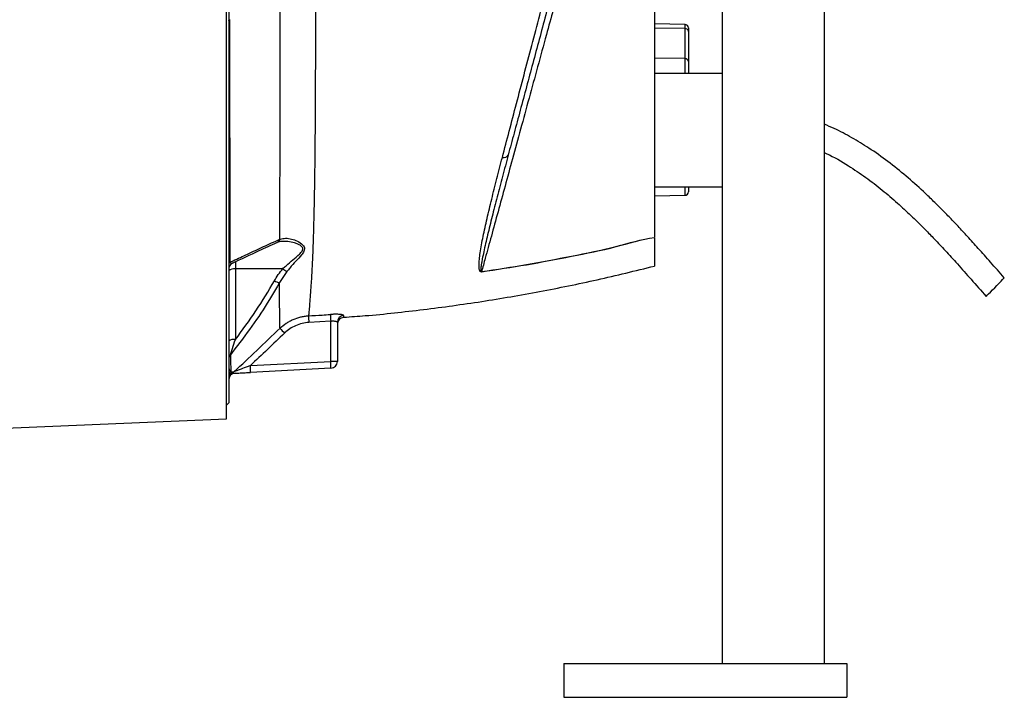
# Model space of a CAD drawing. Header units: millimetres. Extents: x 646 to 9630, y 5089 to 8792.
# Tile 10 of 11: x 7378 to 9552, y 5089 to 6586. Entities that reach past the tile are written whole.
import ezdxf

# ---------------------------------------------------------------- set-up
doc = ezdxf.new("R2010")
doc.units = ezdxf.units.MM
doc.header["$LTSCALE"] = 5

msp = doc.modelspace()

# ---------------------------------------------------------------- linework, layer by layer
at = {"color": 7, "linetype": 'Continuous', "lineweight": 25}
for p, q in [((7834.3, 5704.5), (7834.3, 7879.6)), ((7839.3, 7844.6), (7839.3, 5739.6)), ((9154.3, 7014.1), (9154.3, 5164.3)), ((8929.3, 6977.3), (8929.3, 5164.3)), ((8847, 6575.8), (8779.3, 6577)), ((8847, 6566.9), (8779.3, 6567.9)), ((8847, 6500.3), (8847, 6566.9)), ((8854.3, 6568.3), (8854.3, 6560.3)), ((8854.3, 6560.3), (8854.3, 6493.7)), ((8847, 6500.3), (8779.3, 6501.3)), ((8854.3, 6493.7), (8854.3, 6467.1)), ((8929.3, 6467.1), (8779.3, 6467.1)), ((8779.3, 6217.1), (8929.3, 6217.1)), ((8779.3, 6197.2), (8847, 6198.3)), ((8854.3, 6217.1), (8854.3, 6205.8)), ((7952, 6101.3), (7953, 6101.7)), ((8779.3, 6103.5), (8779.3, 6086.9)), ((7958.9, 6036.1), (7854.1, 6035.6)), ((7854.1, 6035.6), (7854.1, 5879.7)), ((7968, 6030.2), (7951.7, 6005.4)), ((8064.6, 5920.4), (8016.3, 5917.4)), ((8064.6, 5831.3), (8064.6, 5920.4)), ((8079.3, 5917.9), (8079.3, 5831.3)), ((7887.2, 5822), (8064.6, 5831.3)), ((8079.3, 5831.3), (8064.6, 5831.3)), ((8065.1, 5816.3), (7887.7, 5807)), ((7834.3, 5734.6), (7839.3, 5739.6)), ((3024.3, 5502), (7834.3, 5704.5)), ((8579.3, 5164.3), (8579.3, 5089.3)), ((8579.3, 5164.3), (9204.3, 5164.3)), ((9204.3, 5164.3), (9204.3, 5089.3)), ((8579.3, 5089.3), (9204.3, 5089.3))]:
    msp.add_line(p, q, dxfattribs=at)
at = {"color": 8, "linetype": 'Continuous', "lineweight": 25}
for p, q in [((8847, 6566.9), (8847, 6575.8)), ((8847, 6467.1), (8847, 6500.3)), ((8847, 6198.3), (8847, 6217.1)), ((7854.1, 6051.9), (7854.1, 6035.6))]:
    msp.add_line(p, q, dxfattribs=at)
at = {"color": 7, "linetype": 'Continuous', "lineweight": 25, "flags": 128}
for points in [[(7839.3, 6584.8), (7839.4, 6585), (7839.5, 6585.2), (7839.6, 6585.4), (7839.9, 6585.6), (7840.2, 6585.8), (7840.5, 6586), (7840.9, 6586.2), (7841.4, 6586.4)], [(9511.9, 5974.9), (9512.5, 5975.5), (9514.4, 5977.4), (9517.3, 5980.5), (9521.2, 5984.5), (9525.7, 5989.2), (9530.7, 5994.2), (9535.7, 5999.4), (9540.4, 6004.3), (9544.7, 6008.7), (9548.1, 6012.2), (9550.5, 6014.7), (9551.8, 6016), (9551.9, 6016.2)]]:
    msp.add_lwpolyline(points, dxfattribs=at)
at = {"color": 7, "linetype": 'Continuous', "lineweight": 25}
for centre, radius, start, end in [((8846.8, 6568.3), 7.5, 0, 89), ((8847.3, 6559.8), 7.07, 3.844, 92.5417), ((8847.3, 6493.2), 7.07, 3.8438, 92.5419), ((8446.7, 6292.9), 11.3, 253.6882, 330.3803), ((8846.8, 6205.8), 7.5, 271, 0), ((7848.6, 6043.9), 9.3, 136.2495, 178.9088), ((7854.3, 6035.1), 15, 114.8636, 180.0014), ((7850.7, 6018.5), 17.4, 78.805, 130.7055), ((7984.2, 6065.3), 38.6, 229.1805, 245.2741), ((8212.7, 6014.4), 185.6, 4.5544, 4.7026), ((7955.9, 6035.1), 30, 238.6396, 262.0221), ((8327.5, 5937.8), 311.9, 181.0334, 183.7414), ((8375.5, 5944.4), 311.8, 181.7129, 184.4204), ((8094.3, 5917.9), 14.9, 94.1611, 179.7901), ((8094.3, 5913.6), 15, 94.385, 179.5595), ((8232.9, 6157.4), 377.4, 222.0366, 224.271), ((7850.7, 5862.7), 17.4, 78.805, 130.7055), ((7853.2, 5836.6), 13.8, 135.6283, 179.7611), ((7849.6, 5816.3), 215.5, 0.008, 3.9938), ((8064.3, 5831.3), 15, 273, 0), ((7854.1, 5797.9), 14.7, 133.5045, 179.9332), ((7854.3, 5792.6), 15, 115.5221, 179.9829), ((7854.3, 5790.3), 15, 93, 180), ((7841.4, 5819.5), 14.9, 295.891, 313.8346), ((7672.2, 5807), 215.5, 0.008, 3.9938)]:
    msp.add_arc(centre, radius, start, end, dxfattribs=at)
at = {"color": 8, "linetype": 'Continuous', "lineweight": 25}
for centre, radius, start, end in [((7941.1, 6104.4), 11.4, 295.6002, 344.2649), ((7942.2, 6104.8), 11.2, 295.0283, 344.0367)]:
    msp.add_arc(centre, radius, start, end, dxfattribs=at)
at = {"color": 7, "linetype": 'Continuous', "lineweight": 25}
for points, knots in [([(8032.4, 7500.5), (8032.3, 7491.5), (8032.2, 7473.4), (8032, 7440.4), (8031.9, 7403.2), (8031.7, 7361.6), (8031.5, 7316), (8031.4, 7266.9), (8031.3, 7214.2), (8031.2, 7158.1), (8031.1, 7099), (8031, 7037.7), (8031, 6974.6), (8031, 6910.2), (8030.9, 6844.7), (8030.9, 6778.9), (8030.9, 6713.6), (8030.9, 6649.2), (8030.8, 6586.3), (8030.8, 6524.6), (8030.6, 6462.2), (8030.4, 6399.2), (8030, 6336.3), (8029.4, 6276.1), (8028.6, 6220), (8027.7, 6168.1), (8026.5, 6120.4), (8025, 6076.1), (8023.3, 6035.7), (8021.3, 6003.1), (8019.5, 5977.7), (8018, 5959.1), (8016.8, 5943.9), (8016, 5935.8), (8015.8, 5932.5), (8015.7, 5932.1)], [0, 0, 0, 0, 0.030917, 0.061889, 0.092807, 0.123949, 0.155198, 0.186448, 0.217591, 0.249432, 0.281386, 0.313339, 0.345179, 0.377121, 0.409183, 0.441237, 0.473169, 0.50461, 0.536152, 0.567736, 0.599233, 0.634363, 0.66958, 0.704795, 0.739919, 0.773174, 0.806553, 0.83997, 0.873342, 0.906591, 0.929135, 0.951751, 0.974343, 0.996854, 1, 1, 1, 1]), ([(7952, 6101.3), (7952.1, 6115.6), (7952.2, 6144.3), (7952.4, 6194), (7952.7, 6249.7), (7952.9, 6312), (7953, 6377.3), (7953.1, 6443), (7953.1, 6508.7), (7953, 6573.8), (7952.9, 6640.4), (7952.9, 6708.5), (7952.9, 6777.9), (7952.9, 6847.9), (7952.9, 6917.6), (7952.9, 6986.1), (7952.8, 7053), (7952.8, 7118.1), (7952.7, 7180.9), (7952.6, 7240.4), (7952.5, 7296.3), (7952.3, 7348.4), (7952.2, 7396.7), (7952, 7441.6), (7951.9, 7467.6), (7951.8, 7480.7)], [0, 0, 0, 0, 0.039561, 0.079123, 0.126113, 0.173236, 0.220365, 0.267364, 0.310043, 0.352843, 0.395597, 0.438213, 0.481793, 0.525538, 0.569293, 0.612885, 0.656242, 0.699753, 0.743264, 0.786622, 0.829037, 0.871597, 0.914156, 0.956569, 1, 1, 1, 1]), ([(8443.6, 6282.1), (8448.6, 6301.3), (8458.7, 6339.8), (8474.7, 6400.8), (8491.3, 6464), (8508.4, 6529.2), (8522.4, 6582.4), (8535.3, 6631.5), (8547.1, 6676.3), (8561.4, 6730.9), (8575.8, 6785.8), (8587.8, 6831.7), (8595, 6859), (8597.4, 6868.3)], [0, 0, 0, 0, 0.112037, 0.224543, 0.337106, 0.449416, 0.561286, 0.604224, 0.691895, 0.779823, 0.867766, 0.955458, 1, 1, 1, 1]), ([(8610.7, 6862.8), (8608.3, 6853.8), (8600.6, 6825.1), (8587.6, 6776.4), (8571.5, 6716.4), (8555.4, 6656.3), (8539.8, 6598), (8524.9, 6542.4), (8510.7, 6489.5), (8496.7, 6437.4), (8483, 6386), (8469.4, 6335.5), (8460.8, 6303.4), (8456.5, 6287.3)], [0, 0, 0, 0, 0.044444, 0.141281, 0.238114, 0.337805, 0.437499, 0.529606, 0.621847, 0.714024, 0.809327, 0.904705, 1, 1, 1, 1]), ([(8779.3, 6651), (8779.3, 6648.9), (8779.3, 6644.6), (8779.3, 6638.2), (8779.3, 6631.8), (8779.3, 6625.5), (8779.3, 6619.1), (8779.3, 6612.7), (8779.3, 6606.4), (8779.3, 6600.1), (8779.3, 6593.8), (8779.3, 6587.5), (8779.3, 6581.2), (8779.3, 6574.9), (8779.3, 6557.1), (8779.3, 6528), (8779.3, 6488.2), (8779.3, 6449.3), (8779.3, 6411.2), (8779.3, 6374.2), (8779.3, 6338.4), (8779.3, 6303.7), (8779.3, 6270.5), (8779.3, 6238.7), (8779.3, 6208.4), (8779.3, 6179.8), (8779.3, 6159.3), (8779.3, 6145.8), (8779.3, 6138.6), (8779.3, 6131.6), (8779.3, 6124.7), (8779.3, 6118), (8779.3, 6111.4), (8779.3, 6107.1), (8779.3, 6105)], [0, 0, 0, 0, 0.009539, 0.019075, 0.02861, 0.038144, 0.047677, 0.057211, 0.066746, 0.076283, 0.085822, 0.095364, 0.104909, 0.114459, 0.124013, 0.186218, 0.248355, 0.310652, 0.373016, 0.435522, 0.497964, 0.560535, 0.623167, 0.685915, 0.748593, 0.811367, 0.874209, 0.892205, 0.910185, 0.928154, 0.946115, 0.964074, 0.982034, 1, 1, 1, 1]), ([(8556, 6608.8), (8550.9, 6590.2), (8539.3, 6547.5), (8521.4, 6481.9), (8502.3, 6412), (8483.7, 6344), (8466, 6279), (8449.3, 6218.1), (8433.7, 6160.9), (8419.1, 6107.6), (8407, 6063.8), (8400.3, 6039.4), (8397.6, 6029.6)], [0, 0, 0, 0, 0.080022, 0.184474, 0.288926, 0.396404, 0.503881, 0.60847, 0.71306, 0.820693, 0.928325, 1, 1, 1, 1]), ([(7841.4, 6586.4), (7841.4, 6568.9), (7841.4, 6530.4), (7841.4, 6472), (7841.4, 6411.1), (7841.5, 6351.5), (7841.5, 6295.5), (7841.6, 6243.5), (7841.6, 6195), (7841.7, 6148.5), (7841.8, 6106.9), (7841.9, 6074.4), (7841.9, 6056.9), (7841.9, 6050.3)], [0, 0, 0, 0, 0.085381, 0.188019, 0.290657, 0.395079, 0.499501, 0.593021, 0.686541, 0.781406, 0.876272, 0.953068, 1, 1, 1, 1]), ([(9551.9, 6016.2), (9541.8, 6027.7), (9522.7, 6049.4), (9495.6, 6079.9), (9471.7, 6106.3), (9451, 6128.7), (9431.8, 6148.9), (9413.1, 6168.1), (9393.4, 6187.6), (9367.7, 6212.2), (9335.3, 6241.2), (9295.3, 6273.4), (9255.2, 6301.8), (9215.5, 6326), (9182.5, 6343.6), (9161.7, 6352.2), (9154.3, 6355.2)], [0, 0, 0, 0, 0.087108, 0.164455, 0.232072, 0.289956, 0.338072, 0.3904, 0.442704, 0.49586, 0.592684, 0.690107, 0.787908, 0.871529, 0.955084, 1, 1, 1, 1]), ([(8456.5, 6287.3), (8452.3, 6271.5), (8443.8, 6239.5), (8431.9, 6194.2), (8420.8, 6151), (8410.8, 6110.5), (8403.8, 6080), (8399.6, 6059.8), (8397.7, 6049.3), (8396.7, 6042.5), (8396.2, 6038), (8396, 6035), (8396, 6033), (8396.2, 6031.6), (8396.4, 6030.7), (8396.7, 6030), (8397, 6029.7), (8397.2, 6029.6), (8397.3, 6029.6), (8397.5, 6029.6), (8397.6, 6029.6), (8397.6, 6029.6)], [0, 0, 0, 0, 0.155835, 0.314091, 0.47271, 0.631278, 0.789462, 0.859129, 0.905635, 0.936734, 0.957589, 0.971619, 0.981095, 0.987522, 0.993436, 0.996554, 0.998226, 0.998767, 0.999234, 0.999648, 1, 1, 1, 1]), ([(9154.3, 6292.6), (9156.1, 6291.8), (9174.8, 6284), (9205.4, 6265.4), (9246.2, 6238.4), (9282.2, 6210.6), (9315.4, 6182.2), (9340.8, 6158.6), (9361, 6139), (9378.2, 6121.7), (9398.8, 6100.5), (9422.6, 6075.1), (9449.6, 6045.4), (9479.7, 6011.6), (9500.8, 5987.6), (9511.9, 5974.9)], [0, 0, 0, 0, 0.012129, 0.125857, 0.22163, 0.317375, 0.408826, 0.493344, 0.533428, 0.584098, 0.645538, 0.717813, 0.800979, 0.895056, 1, 1, 1, 1]), ([(8397.7, 6029.2), (8397.5, 6029.1), (8397.1, 6029.1), (8396.4, 6029.2), (8395.7, 6029.4), (8394.9, 6030), (8394.1, 6030.9), (8393.5, 6032.3), (8392.9, 6034.1), (8392.4, 6036.9), (8392, 6041.2), (8392.1, 6047.7), (8392.9, 6057.8), (8395.5, 6077.4), (8400.9, 6107.1), (8409.6, 6146.9), (8420, 6189.6), (8431.2, 6234.5), (8439.5, 6266.3), (8443.6, 6282.1)], [0, 0, 0, 0, 0.00149, 0.003259, 0.005624, 0.009363, 0.015824, 0.022557, 0.032281, 0.04649, 0.067432, 0.098497, 0.1448, 0.214049, 0.371366, 0.529123, 0.686997, 0.844475, 1, 1, 1, 1]), ([(7841.9, 6050.3), (7844.4, 6051.5), (7857.3, 6057.5), (7882.1, 6069.1), (7916.2, 6084.9), (7940.1, 6095.8), (7952, 6101.3)], [0, 0, 0, 0, 0.06815, 0.35549, 0.677814, 1, 1, 1, 1]), ([(7848, 6048.7), (7867.5, 6057.9), (7899.9, 6073.1), (7932.9, 6088.1), (7946, 6094.1)], [0, 0, 0, 0, 0.603129, 1, 1, 1, 1]), ([(7946, 6094.1), (7946.2, 6094.2), (7946.5, 6094.4), (7946.8, 6094.5), (7946.9, 6094.6)], [0, 0, 0, 0, 0.700541, 1, 1, 1, 1]), ([(7947, 6094.6), (7948.4, 6095.1), (7951.7, 6096.3), (7955.8, 6097), (7958.5, 6096.9), (7958.7, 6096.9)], [0, 0, 0, 0, 0.443554, 0.959352, 1, 1, 1, 1]), ([(7953, 6101.7), (7956.9, 6102.5), (7964.8, 6104.3), (7977.9, 6102.1), (7991.3, 6097.4), (8001.1, 6091.1), (8006, 6084.7), (8007, 6079.8), (8005.2, 6073.7), (7998.6, 6064.7), (7987.7, 6052.6), (7976.5, 6040.5), (7970.1, 6032.7), (7968, 6030.2)], [0, 0, 0, 0, 0.124492, 0.24928, 0.371719, 0.493535, 0.544785, 0.587964, 0.631179, 0.702898, 0.823014, 0.943415, 1, 1, 1, 1]), ([(8397.6, 6029.6), (8430.8, 6034.5), (8497.2, 6044.2), (8596, 6063.8), (8690.4, 6082), (8750.5, 6101.4), (8779.3, 6105), (8779.3, 6105)], [0, 0, 0, 0, 0.258568, 0.517113, 0.775632, 0.999998, 1, 1, 1, 1]), ([(8779.3, 6104.4), (8779.3, 6104.4), (8750.5, 6100.8), (8690.5, 6081.5), (8596.1, 6063.4), (8497.3, 6043.8), (8430.9, 6034), (8397.7, 6029.2)], [0, 0, 0, 0, 0.000002, 0.224038, 0.482642, 0.741299, 1, 1, 1, 1]), ([(8779.3, 6086.9), (8779.3, 6080.1), (8779.3, 6066.3), (8779.3, 6052.6), (8779.3, 6043.7), (8779.3, 6042.6), (8779.3, 6042.1)], [0, 0, 0, 0, 0.25, 0.5, 0.75, 1, 1, 1, 1]), ([(7940.3, 6009.5), (7943, 6014.1), (7948.6, 6023.4), (7955.5, 6031.8), (7958.9, 6036.1)], [0, 0, 0, 0, 0.4978061, 1, 1, 1, 1]), ([(8093.2, 5929), (8109, 5930.1), (8167.9, 5934.2), (8269.6, 5945.6), (8398.2, 5963.1), (8526, 5985.2), (8653.3, 6011), (8737.3, 6031.7), (8779.3, 6042.1)], [0, 0, 0, 0, 0.06823, 0.25452, 0.440793, 0.627098, 0.813484, 1, 1, 1, 1]), ([(7951.7, 6005.4), (7939.8, 5985.3), (7915.9, 5945.2), (7879.1, 5892.4), (7854, 5860.1), (7843.3, 5846.2)], [0, 0, 0, 0, 0.364122, 0.727927, 1, 1, 1, 1]), ([(7854.1, 5879.7), (7869.8, 5900.5), (7884.9, 5921.7), (7913.7, 5964.9), (7927.4, 5987), (7940.3, 6009.5)], [0, 0, 0, 0, 0.5, 0.5, 1, 1, 1, 1]), ([(7952.7, 5904.7), (7952.6, 5905.3), (7952.6, 5909.5), (7952.3, 5920.3), (7952, 5939.5), (7951.8, 5960.9), (7951.7, 5982), (7951.7, 5997.6), (7951.7, 6005.4)], [0, 0, 0, 0, 0.039622, 0.274793, 0.50996, 0.673205, 0.836641, 1, 1, 1, 1]), ([(8093.2, 5932.7), (8093.2, 5933), (8093, 5933.2), (8092.2, 5933.7), (8091.7, 5933.9), (8090.6, 5934.2), (8090.1, 5934.3), (8089.2, 5934.5), (8088.7, 5934.6), (8087.1, 5934.8), (8085.9, 5935), (8083.2, 5935.2), (8081.7, 5935.3), (8078.5, 5935.5), (8076.8, 5935.5), (8074.1, 5935.5), (8073.2, 5935.5), (8071.4, 5935.5), (8070.4, 5935.4), (8067.6, 5935.3), (8065.8, 5935.2), (8063.8, 5935.1)], [0, 0, 0, 0, 0.125, 0.125, 0.25, 0.25, 0.3125, 0.3125, 0.375, 0.375, 0.5, 0.5, 0.625, 0.625, 0.75, 0.75, 0.8125, 0.8125, 0.875, 0.875, 1, 1, 1, 1]), ([(7952.7, 5904.7), (7956.9, 5908.8), (7961.5, 5912.4), (7968.7, 5917.3), (7971.2, 5918.8), (7976.4, 5921.6), (7979, 5922.8), (7987.1, 5926.4), (7992.6, 5928.2), (8001.2, 5930.3), (8004, 5930.8), (8009.8, 5931.7), (8012.8, 5932), (8015.7, 5932.1)], [0, 0, 0, 0, 0.25, 0.25, 0.375, 0.375, 0.5, 0.5, 0.75, 0.75, 0.875, 0.875, 1, 1, 1, 1]), ([(8016.3, 5917.4), (8011.4, 5916.9), (8001.2, 5915.8), (7987, 5910.7), (7973.8, 5903.6), (7966.5, 5897.2), (7962.7, 5894)], [0, 0, 0, 0, 0.250962, 0.510437, 0.751559, 1, 1, 1, 1]), ([(8015.7, 5932.1), (8025.7, 5932.7), (8041.7, 5933.6), (8057.8, 5934.7), (8063.8, 5935.1)], [0, 0, 0, 0, 0.622513, 1, 1, 1, 1]), ([(8064.6, 5920.4), (8065.6, 5920.5), (8066.6, 5920.6), (8068.5, 5920.8), (8069.4, 5920.8), (8071.2, 5920.8), (8072.1, 5920.7), (8073.7, 5920.6), (8074.4, 5920.5), (8075.8, 5920.2), (8076.4, 5920.1), (8077.5, 5919.7), (8077.9, 5919.5), (8078.6, 5919.1), (8078.9, 5918.9), (8079.3, 5918.4), (8079.3, 5918.2), (8079.3, 5917.9)], [0, 0, 0, 0, 0.125, 0.125, 0.25, 0.25, 0.375, 0.375, 0.5, 0.5, 0.625, 0.625, 0.75, 0.75, 0.875, 0.875, 1, 1, 1, 1]), ([(7851.7, 5808.8), (7868.2, 5824.4), (7902, 5856.3), (7935.6, 5888.4), (7952.7, 5904.7)], [0, 0, 0, 0, 0.490815, 1, 1, 1, 1]), ([(7843.3, 5846.2), (7843.9, 5847.9), (7845.3, 5851.7), (7849, 5863.1), (7852, 5873), (7854.1, 5879.7)], [0, 0, 0, 0, 0.194552, 0.450243, 1, 1, 1, 1]), ([(7843.3, 5846.2), (7843.4, 5840.5), (7843.6, 5829.8), (7843.8, 5817.4), (7843.9, 5811.5), (7843.9, 5808.5)], [0, 0, 0, 0, 0.358679, 0.67891, 1, 1, 1, 1]), ([(7839.3, 5818.7), (7839.5, 5817), (7839.9, 5813), (7842.5, 5810.2), (7843.9, 5808.5)], [0, 0, 0, 0, 0.410861, 1, 1, 1, 1]), ([(7843.9, 5808.5), (7844.7, 5807.8), (7845.4, 5807.4), (7846.7, 5806.6), (7847.3, 5806.3), (7847.9, 5806.1)], [0, 0, 0, 0, 0.5, 0.5, 1, 1, 1, 1]), ([(7847.9, 5806.1), (7848.2, 5806.1), (7849, 5806), (7851.4, 5805.4), (7852.8, 5805.3), (7853.6, 5805.2)], [0, 0, 0, 0, 0.325335, 0.659459, 1, 1, 1, 1]), ([(7887.2, 5822), (7881.2, 5819.8), (7872, 5816.4), (7861.1, 5812.3), (7855.5, 5810.2), (7853, 5809.3), (7852.1, 5808.9), (7851.8, 5808.8), (7851.7, 5808.8)], [0, 0, 0, 0, 0.448434, 0.694806, 0.856923, 0.932302, 0.960961, 1, 1, 1, 1]), ([(7853.6, 5805.2), (7857.3, 5805.4), (7864.2, 5805.8), (7876, 5806.4), (7883.8, 5806.8), (7887.7, 5807)], [0, 0, 0, 0, 0.357556, 0.673595, 1, 1, 1, 1])]:
    msp.add_open_spline(points, degree=3, knots=knots, dxfattribs=at)
at = {"color": 8, "linetype": 'Continuous', "lineweight": 25}
for points, knots in [([(7958.9, 6036.1), (7961.3, 6038.3), (7968.5, 6045.2), (7981, 6056), (7993.6, 6066.3), (8001.4, 6074.1), (8003.5, 6079.5), (8002.2, 6083.7), (7998.1, 6087.4), (7992, 6090.6), (7982.4, 6094), (7971, 6096.7), (7962.4, 6096.6), (7958.7, 6096.6)], [0, 0, 0, 0, 0.06996, 0.214424, 0.36128, 0.442102, 0.487814, 0.533259, 0.590061, 0.662334, 0.734804, 0.884034, 1, 1, 1, 1]), ([(7848, 6048.8), (7847.9, 6048.7), (7846.9, 6047.9), (7845.1, 6047.9), (7843.1, 6048.1), (7842.1, 6049.9), (7841.9, 6050.3)], [0, 0, 0, 0, 0.057511, 0.441191, 0.89205, 1, 1, 1, 1]), ([(8093.2, 5932.7), (8093.2, 5931.5), (8093.2, 5929.1), (8093.2, 5928.7), (8093.2, 5928.5)], [0, 0, 0, 0, 0.499106, 1, 1, 1, 1])]:
    msp.add_open_spline(points, degree=3, knots=knots, dxfattribs=at)
at = {"color": 7, "linetype": 'Continuous', "lineweight": 25}
for points in [[(7962.7, 5894), (7937.6, 5869.9), (7912.4, 5845.9), (7887.2, 5822)], [(7843.9, 5808.5), (7847, 5808.6), (7849.6, 5808.7), (7851.7, 5808.8)]]:
    msp.add_open_spline(points, degree=3, dxfattribs=at)

doc.saveas('drawing.dxf')
